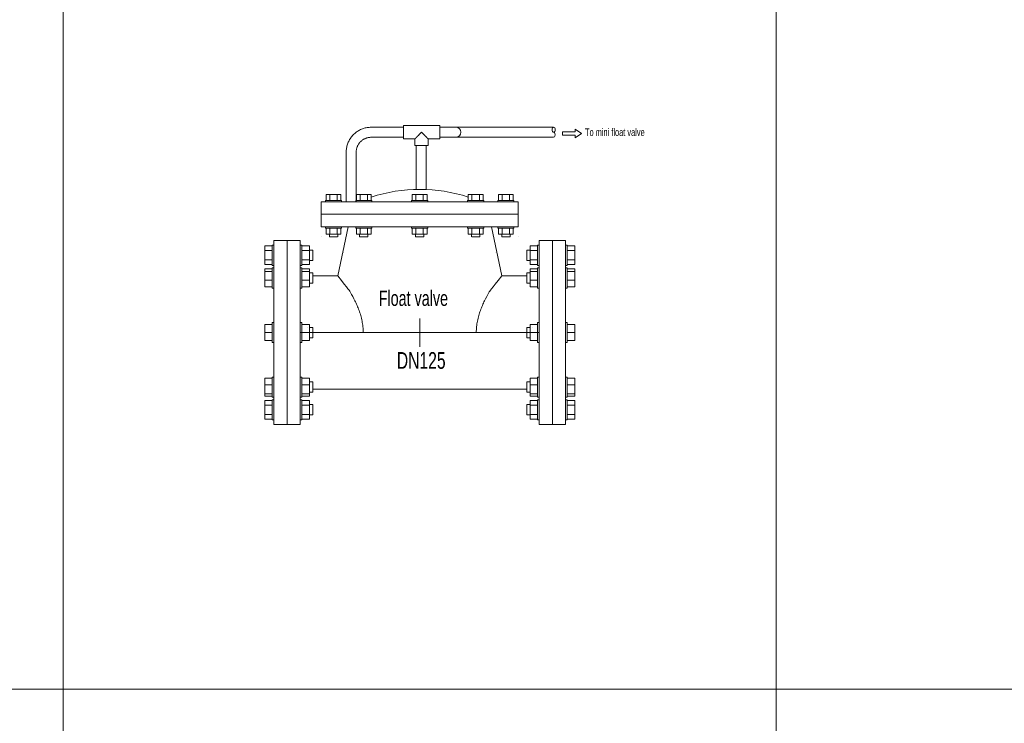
# Model space of a CAD drawing. Header units: millimetres. Extents: x 2339 to 23224, y 1509 to 18979.
# Tile 76 of 124: x 16132 to 17513, y 6161 to 7148. Entities that reach past the tile are written whole.
import ezdxf

# ---------------------------------------------------------------- set-up
doc = ezdxf.new("R2010")
doc.units = ezdxf.units.MM
doc.set_wipeout_variables(frame=1)
doc.layers.get('0').update_dxf_attribs({"lineweight": 0})
doc.styles.add('DISOCP', font='disocp.shx', dxfattribs={"width": 0.6})

# ---------------------------------------------------------------- blocks, each defined once
blk = doc.blocks.new('*U293')
at = {"style": 'DISOCP', "width": 0.7}
blk.add_text('To mini float valve', height=7.2917, dxfattribs=at).set_placement((157.26, 186.99))
blk.add_wipeout([(-138.87, -87.5), (-138.87, -83.11), (-140.3, -83.11), (-140.3, -82.33), (-147.53, -82.33), (-147.53, 82.33), (-140.3, 82.33), (-140.3, 83.11), (-138.87, 83.11), (-138.87, 87.5), (-113.67, 87.5), (-113.67, 83.11), (-112.17, 83.11), (-112.17, 82.33), (-105.01, 82.33), (-105.01, 56.88), (-101.88, 56.88), (-101.88, 53.98), (-78.01, 53.98), (-68.26, 100.63), (-93.78, 100.63), (-93.78, 124.35), (-69.98, 124.35), (-69.71, 175.06), (-63.58, 187.73), (-50.43, 194.91), (-15.57, 195.3), (-15.57, 196.88), (19.24, 196.88), (19.24, 185.77), (8.06, 184.18), (8.06, 177.83), (6.06, 177.83), (6.06, 136.08), (46.19, 128.87), (46.19, 131.27), (60.31, 131.27), (60.31, 125.54), (89.68, 125.54), (93.78, 124.35), (93.78, 100.63), (68.26, 100.63), (78.01, 53.98), (101.88, 53.98), (101.88, 78.24), (105.01, 78.41), (105.01, 82.33), (112.17, 82.33), (113.67, 87.5), (138.87, 87.5), (138.87, 83.11), (140.3, 83.11), (140.3, 82.33), (147.53, 82.33), (147.53, -82.33), (140.3, -82.33), (140.3, -83.11), (138.87, -83.11), (138.87, -87.5), (113.67, -87.5), (113.67, -83.11), (112.17, -83.11), (112.17, -82.33), (105.01, -82.33), (105.01, -56.88), (101.88, -56.71), (101.88, -53.97), (-105.01, -53.97), (-105.01, -82.33), (-112.17, -82.33), (-112.17, -83.11), (-113.67, -83.11), (-113.67, -87.5)])
for p, q in [((19.24, 196.88), (-15.57, 196.88)), ((-15.57, 190.53), (-15.57, 196.88)), ((19.24, 196.88), (19.24, 190.53)), ((-15.57, 195.3), (-46.17, 195.3)), ((-15.57, 184.18), (-15.57, 190.53)), ((34.37, 195.3), (19.24, 195.3)), ((19.24, 190.53), (19.24, 184.18)), ((25.05, 195.3), (127.43, 195.3)), ((-46.17, 185.77), (-15.57, 185.77)), ((-15.57, 184.18), (-4.64, 184.18)), ((-4.64, 184.18), (-4.64, 177.83)), ((8.06, 184.18), (19.24, 184.18)), ((8.06, 177.83), (8.06, 184.18)), ((34.37, 185.77), (19.24, 185.77)), ((127.43, 185.77), (25.05, 185.77)), ((-69.98, 171.48), (-69.98, 124.35)), ((-60.46, 124.35), (-60.46, 171.48)), ((8.06, 177.83), (-4.64, 177.83)), ((-3.47, 177.83), (-3.47, 136.16)), ((6.06, 136.08), (6.06, 177.83)), ((-85.52, 131.27), (-89.05, 131.27)), ((-89.05, 131.27), (-89.05, 125.54)), ((-78.46, 131.27), (-85.52, 131.27)), ((-85.52, 125.54), (-85.52, 131.27)), ((-74.93, 131.27), (-78.46, 131.27)), ((-78.46, 131.27), (-78.46, 125.54)), ((-74.93, 131.27), (-74.93, 125.54)), ((-56.78, 131.27), (-60.31, 131.27)), ((-60.31, 131.27), (-60.31, 125.54)), ((-49.72, 131.27), (-56.78, 131.27)), ((-56.78, 125.54), (-56.78, 131.27)), ((-46.19, 131.27), (-49.72, 131.27)), ((-49.72, 131.27), (-49.72, 125.54)), ((-46.19, 131.27), (-46.19, 125.54)), ((-7.19, 131.27), (-3.66, 131.27)), ((-7.19, 131.27), (-7.19, 125.54)), ((-3.66, 131.27), (3.4, 131.27)), ((-3.66, 131.27), (-3.66, 125.54)), ((3.4, 131.27), (6.93, 131.27)), ((3.4, 125.54), (3.4, 131.27)), ((6.93, 131.27), (6.93, 125.54)), ((46.19, 131.27), (49.72, 131.27)), ((46.19, 131.27), (46.19, 125.54)), ((49.72, 131.27), (56.78, 131.27)), ((49.72, 131.27), (49.72, 125.54)), ((56.78, 131.27), (60.31, 131.27)), ((56.78, 125.54), (56.78, 131.27)), ((60.31, 131.27), (60.31, 125.54)), ((74.93, 131.27), (78.46, 131.27)), ((74.93, 131.27), (74.93, 125.54)), ((78.46, 131.27), (85.52, 131.27)), ((78.46, 131.27), (78.46, 125.54)), ((85.52, 131.27), (89.05, 131.27)), ((85.52, 125.54), (85.52, 131.27)), ((89.05, 131.27), (89.05, 125.54)), ((93.78, 124.35), (-93.78, 124.35)), ((-93.78, 100.63), (-93.78, 124.35)), ((-89.68, 124.35), (-89.68, 125.54)), ((-81.99, 125.54), (-89.68, 125.54)), ((-74.3, 125.54), (-81.99, 125.54)), ((-74.3, 125.54), (-74.3, 124.35)), ((-60.94, 124.35), (-60.94, 125.54)), ((-53.25, 125.54), (-60.94, 125.54)), ((-45.57, 125.54), (-53.25, 125.54)), ((-45.57, 125.54), (-45.57, 124.35)), ((-7.82, 125.54), (-7.82, 124.35)), ((-7.82, 125.54), (-0.13, 125.54)), ((-0.13, 125.54), (7.56, 125.54)), ((7.56, 124.35), (7.56, 125.54)), ((45.57, 125.54), (45.57, 124.35)), ((45.57, 125.54), (53.25, 125.54)), ((53.25, 125.54), (60.94, 125.54)), ((60.94, 124.35), (60.94, 125.54)), ((74.3, 125.54), (74.3, 124.35)), ((74.3, 125.54), (81.99, 125.54)), ((81.99, 125.54), (89.68, 125.54)), ((89.68, 124.35), (89.68, 125.54)), ((93.78, 100.63), (93.78, 124.35)), ((93.78, 112.49), (-93.78, 112.49)), ((93.78, 100.63), (-93.78, 100.63)), ((-89.68, 100.63), (-89.68, 99.44)), ((-81.99, 99.44), (-89.68, 99.44)), ((-89.05, 93.71), (-89.05, 99.44)), ((-85.52, 93.71), (-89.05, 93.71)), ((-85.92, 93.71), (-85.92, 91.2)), ((-85.52, 99.44), (-85.52, 93.71)), ((-78.46, 93.71), (-85.52, 93.71)), ((-74.3, 99.44), (-81.99, 99.44)), ((-78.46, 93.71), (-78.46, 99.44)), ((-74.93, 93.71), (-78.46, 93.71)), ((-78.06, 91.2), (-78.06, 93.71)), ((-68.26, 100.63), (-78.01, 53.98)), ((-74.93, 93.71), (-74.93, 99.44)), ((-74.3, 99.44), (-74.3, 100.63)), ((-60.94, 100.63), (-60.94, 99.44)), ((-53.25, 99.44), (-60.94, 99.44)), ((-60.31, 93.71), (-60.31, 99.44)), ((-56.78, 93.71), (-60.31, 93.71)), ((-57.18, 93.71), (-57.18, 91.2)), ((-56.78, 99.44), (-56.78, 93.71)), ((-49.72, 93.71), (-56.78, 93.71)), ((-45.57, 99.44), (-53.25, 99.44)), ((-49.72, 93.71), (-49.72, 99.44)), ((-46.19, 93.71), (-49.72, 93.71)), ((-49.33, 91.2), (-49.33, 93.71)), ((-46.19, 93.71), (-46.19, 99.44)), ((-45.57, 99.44), (-45.57, 100.63)), ((-7.82, 99.44), (-7.82, 100.63)), ((-7.82, 99.44), (-0.13, 99.44)), ((-7.19, 93.71), (-7.19, 99.44)), ((-7.19, 93.71), (-3.66, 93.71)), ((-4.06, 91.2), (-4.06, 93.71)), ((-3.66, 93.71), (-3.66, 99.44)), ((-3.66, 93.71), (3.4, 93.71)), ((-0.13, 99.44), (7.56, 99.44)), ((3.4, 99.44), (3.4, 93.71)), ((3.4, 93.71), (6.93, 93.71)), ((3.8, 93.71), (3.8, 91.2)), ((6.93, 93.71), (6.93, 99.44)), ((7.56, 100.63), (7.56, 99.44)), ((45.57, 99.44), (45.57, 100.63)), ((45.57, 99.44), (53.25, 99.44)), ((46.19, 93.71), (46.19, 99.44)), ((46.19, 93.71), (49.72, 93.71)), ((49.33, 91.2), (49.33, 93.71)), ((49.72, 93.71), (49.72, 99.44)), ((49.72, 93.71), (56.78, 93.71)), ((53.25, 99.44), (60.94, 99.44)), ((56.78, 99.44), (56.78, 93.71)), ((56.78, 93.71), (60.31, 93.71)), ((57.18, 93.71), (57.18, 91.2)), ((60.31, 93.71), (60.31, 99.44)), ((60.94, 100.63), (60.94, 99.44)), ((68.26, 100.63), (78.01, 53.98)), ((74.3, 99.44), (74.3, 100.63)), ((74.3, 99.44), (81.99, 99.44)), ((74.93, 93.71), (74.93, 99.44)), ((74.93, 93.71), (78.46, 93.71)), ((78.06, 91.2), (78.06, 93.71)), ((78.46, 93.71), (78.46, 99.44)), ((78.46, 93.71), (85.52, 93.71)), ((81.99, 99.44), (89.68, 99.44)), ((85.52, 99.44), (85.52, 93.71)), ((85.52, 93.71), (89.05, 93.71)), ((85.92, 93.71), (85.92, 91.2)), ((89.05, 93.71), (89.05, 99.44)), ((89.68, 100.63), (89.68, 99.44)), ((-126.27, 87.5), (-138.87, 87.5)), ((-138.87, -87.5), (-138.87, 87.5)), ((-126.27, 87.5), (-126.27, -87.5)), ((-113.67, 87.5), (-126.27, 87.5)), ((-126.27, -87.5), (-126.27, 87.5)), ((-113.67, 87.5), (-113.67, -87.5)), ((-81.99, 91.2), (-85.92, 91.2)), ((-78.2, 91.2), (-81.99, 91.2)), ((-53.25, 91.2), (-57.18, 91.2)), ((-49.46, 91.2), (-53.25, 91.2)), ((-3.92, 91.2), (-0.13, 91.2)), ((-0.13, 91.2), (3.8, 91.2)), ((49.46, 91.2), (53.25, 91.2)), ((53.25, 91.2), (57.18, 91.2)), ((78.2, 91.2), (81.99, 91.2)), ((81.99, 91.2), (85.92, 91.2)), ((113.67, 87.5), (126.27, 87.5)), ((113.67, 87.5), (113.67, -87.5)), ((126.27, 87.5), (138.87, 87.5)), ((126.27, 87.5), (126.27, -87.5)), ((126.27, -87.5), (126.27, 87.5)), ((138.87, -87.5), (138.87, 87.5)), ((-147.53, 77.91), (-147.53, 82.33)), ((-140.3, 82.33), (-147.53, 82.33)), ((-147.53, 69.09), (-147.53, 77.91)), ((-140.3, 77.91), (-147.53, 77.91)), ((-138.87, 83.11), (-140.3, 83.11)), ((-140.3, 73.5), (-140.3, 83.11)), ((-112.17, 83.11), (-113.67, 83.11)), ((-112.17, 83.11), (-112.17, 73.5)), ((-105.01, 82.33), (-112.17, 82.33)), ((-105.01, 77.91), (-112.17, 77.91)), ((-105.01, 82.33), (-105.01, 77.91)), ((-101.88, 78.41), (-105.01, 78.41)), ((-105.01, 77.91), (-105.01, 69.09)), ((-101.88, 78.24), (-101.88, 73.5)), ((101.88, 78.41), (105.01, 78.41)), ((101.88, 78.24), (101.88, 73.5)), ((105.01, 82.33), (105.01, 77.91)), ((105.01, 82.33), (112.17, 82.33)), ((105.01, 77.91), (105.01, 69.09)), ((105.01, 77.91), (112.17, 77.91)), ((112.17, 83.11), (113.67, 83.11)), ((112.17, 83.11), (112.17, 73.5)), ((138.87, 83.11), (140.3, 83.11)), ((140.3, 73.5), (140.3, 83.11)), ((140.3, 82.33), (147.53, 82.33)), ((140.3, 77.91), (147.53, 77.91)), ((147.53, 77.91), (147.53, 82.33)), ((147.53, 69.09), (147.53, 77.91)), ((-147.53, 64.67), (-147.53, 69.09)), ((-147.53, 69.09), (-140.3, 69.09)), ((-140.3, 63.89), (-140.3, 73.5)), ((-112.17, 73.5), (-112.17, 63.89)), ((-112.17, 69.09), (-105.01, 69.09)), ((-105.01, 69.09), (-105.01, 64.67)), ((-105.01, 68.59), (-101.88, 68.59)), ((-101.88, 73.5), (-101.88, 68.59)), ((101.88, 73.5), (101.88, 68.59)), ((105.01, 68.59), (101.88, 68.59)), ((105.01, 69.09), (105.01, 64.67)), ((112.17, 69.09), (105.01, 69.09)), ((112.17, 73.5), (112.17, 63.89)), ((140.3, 63.89), (140.3, 73.5)), ((147.53, 69.09), (140.3, 69.09)), ((147.53, 64.67), (147.53, 69.09)), ((-140.3, 64.67), (-147.53, 64.67)), ((-147.53, 58.21), (-147.53, 60.5)), ((-140.3, 60.5), (-147.53, 60.5)), ((-147.53, 49.69), (-147.53, 58.21)), ((-140.3, 58.21), (-147.53, 58.21)), ((-140.3, 63.89), (-138.87, 63.89)), ((-138.87, 61.58), (-140.3, 61.58)), ((-140.3, 45.18), (-140.3, 61.58)), ((-138.87, 61.58), (-140.3, 61.58)), ((-140.3, 61.25), (-140.3, 61.25)), ((-113.67, 63.89), (-112.17, 63.89)), ((-112.17, 61.58), (-113.67, 61.58)), ((-112.17, 61.58), (-113.67, 61.58)), ((-105.01, 64.67), (-112.17, 64.67)), ((-112.17, 61.58), (-112.17, 45.18)), ((-112.17, 61.25), (-112.17, 61.25)), ((-105.01, 60.5), (-112.17, 60.5)), ((-105.01, 58.21), (-112.17, 58.21)), ((-105.01, 60.5), (-105.01, 58.21)), ((-105.01, 58.21), (-105.01, 49.69)), ((-101.88, 56.88), (-105.01, 56.88)), ((-101.88, 56.88), (-105.01, 56.88)), ((-101.88, 56.88), (-101.88, 48.5)), ((-101.88, 56.71), (-101.88, 56.71)), ((101.88, 56.88), (105.01, 56.88)), ((101.88, 56.88), (101.88, 48.5)), ((101.88, 56.88), (105.01, 56.88)), ((101.88, 56.71), (101.88, 56.71)), ((105.01, 64.67), (112.17, 64.67)), ((105.01, 60.5), (105.01, 58.21)), ((105.01, 60.5), (112.17, 60.5)), ((105.01, 58.21), (105.01, 49.69)), ((105.01, 58.21), (112.17, 58.21)), ((113.67, 63.89), (112.17, 63.89)), ((112.17, 61.58), (113.67, 61.58)), ((112.17, 61.58), (112.17, 45.18)), ((112.17, 61.58), (113.67, 61.58)), ((112.17, 61.25), (112.17, 61.25)), ((140.3, 63.89), (138.87, 63.89)), ((138.87, 61.58), (140.3, 61.58)), ((138.87, 61.58), (140.3, 61.58)), ((140.3, 64.67), (147.53, 64.67)), ((140.3, 45.18), (140.3, 61.58)), ((140.3, 61.25), (140.3, 61.25)), ((140.3, 60.5), (147.53, 60.5)), ((140.3, 58.21), (147.53, 58.21)), ((147.53, 58.21), (147.53, 60.5)), ((147.53, 49.69), (147.53, 58.21)), ((-147.53, 43.45), (-147.53, 49.69)), ((-140.3, 49.69), (-147.53, 49.69)), ((-105.01, 49.69), (-112.17, 49.69)), ((-105.01, 49.69), (-105.01, 43.45)), ((-105.01, 47.06), (-101.88, 47.06)), ((-101.88, 53.98), (-78.01, 53.98)), ((-101.88, 48.5), (-101.88, 47.06)), ((-101.88, 47.23), (-101.88, 47.23)), ((101.88, 53.98), (78.01, 53.98)), ((101.88, 48.5), (101.88, 47.06)), ((101.88, 47.23), (101.88, 47.23)), ((105.01, 47.06), (101.88, 47.06)), ((105.01, 49.69), (105.01, 43.45)), ((105.01, 49.69), (112.17, 49.69)), ((113.67, -53.97), (113.67, 53.98)), ((140.3, 49.69), (147.53, 49.69)), ((147.53, 43.45), (147.53, 49.69)), ((-147.53, 43.45), (-140.3, 43.45)), ((-140.3, 42.36), (-140.3, 45.18)), ((-140.3, 42.36), (-138.87, 42.36)), ((-113.67, 42.36), (-112.17, 42.36)), ((-112.17, 45.18), (-112.17, 42.36)), ((-112.17, 43.45), (-105.01, 43.45)), ((112.17, 43.45), (105.01, 43.45)), ((112.17, 45.18), (112.17, 42.36)), ((113.67, 42.36), (112.17, 42.36)), ((140.3, 42.36), (138.87, 42.36)), ((140.3, 42.36), (140.3, 45.18)), ((147.53, 43.45), (140.3, 43.45)), ((-138.87, 9.61), (-140.3, 9.61)), ((-140.3, 9.61), (-140.3, 9.28)), ((-140.3, -9.61), (-140.3, 9.61)), ((-112.17, 9.61), (-113.67, 9.61)), ((-112.17, 9.61), (-112.17, -9.61)), ((-112.17, 9.28), (-112.17, 9.61)), ((0, 13.48), (0, -13.48)), ((112.17, 9.61), (113.67, 9.61)), ((112.17, 9.61), (112.17, -9.61)), ((112.17, 9.28), (112.17, 9.61)), ((138.87, 9.61), (140.3, 9.61)), ((140.3, 9.61), (140.3, 9.28)), ((140.3, -9.61), (140.3, 9.61)), ((-147.53, 0), (-147.53, 7.64)), ((-140.3, 7.64), (-147.53, 7.64)), ((113.67, 0), (-113.67, 0)), ((-105.01, 7.64), (-112.17, 7.64)), ((-107.15, 4.74), (-107.15, 4.91)), ((-105.01, 7.64), (-105.01, 0)), ((-101.88, 4.91), (-105.01, 4.91)), ((-101.88, 4.91), (-101.88, -4.91)), ((101.88, 4.91), (105.01, 4.91)), ((101.88, 4.91), (101.88, -4.91)), ((105.01, 7.64), (105.01, 0)), ((105.01, 7.64), (112.17, 7.64)), ((107.15, 4.74), (107.15, 4.91)), ((140.3, 7.64), (147.53, 7.64)), ((147.53, 0), (147.53, 7.64)), ((-147.53, -7.64), (-147.53, 0)), ((-140.3, 0), (-147.53, 0)), ((-140.3, -7.64), (-147.53, -7.64)), ((-140.3, -9.28), (-140.3, -9.61)), ((-105.01, 0), (-112.17, 0)), ((-105.01, -7.64), (-112.17, -7.64)), ((-112.17, -9.61), (-112.17, -9.28)), ((-105.01, 0), (-105.01, -7.64)), ((-105.01, -4.91), (-101.88, -4.91)), ((-101.88, -4.91), (-101.88, -4.74)), ((101.88, -4.91), (101.88, -4.74)), ((105.01, -4.91), (101.88, -4.91)), ((105.01, 0), (105.01, -7.64)), ((105.01, 0), (112.17, 0)), ((105.01, -7.64), (112.17, -7.64)), ((112.17, -9.61), (112.17, -9.28)), ((140.3, 0), (147.53, 0)), ((140.3, -7.64), (147.53, -7.64)), ((140.3, -9.28), (140.3, -9.61)), ((147.53, -7.64), (147.53, 0)), ((-140.3, -9.61), (-138.87, -9.61)), ((-113.67, -9.61), (-112.17, -9.61)), ((113.67, -9.61), (112.17, -9.61)), ((140.3, -9.61), (138.87, -9.61)), ((-147.53, -49.69), (-147.53, -43.45)), ((-140.3, -43.45), (-147.53, -43.45)), ((-138.87, -42.36), (-140.3, -42.36)), ((-140.3, -45.18), (-140.3, -42.36)), ((-140.3, -61.58), (-140.3, -45.18)), ((-112.17, -42.36), (-113.67, -42.36)), ((-112.17, -42.36), (-112.17, -45.18)), ((-105.01, -43.45), (-112.17, -43.45)), ((-112.17, -45.18), (-112.17, -61.58)), ((-105.01, -43.45), (-105.01, -49.69)), ((105.01, -43.45), (105.01, -49.69)), ((105.01, -43.45), (112.17, -43.45)), ((112.17, -42.36), (113.67, -42.36)), ((112.17, -42.36), (112.17, -45.18)), ((112.17, -45.18), (112.17, -61.58)), ((138.87, -42.36), (140.3, -42.36)), ((140.3, -45.18), (140.3, -42.36)), ((140.3, -43.45), (147.53, -43.45)), ((140.3, -61.58), (140.3, -45.18)), ((147.53, -49.69), (147.53, -43.45)), ((-147.53, -58.21), (-147.53, -49.69)), ((-140.3, -49.69), (-147.53, -49.69)), ((-105.01, -49.69), (-112.17, -49.69)), ((-101.88, -47.06), (-105.01, -47.06)), ((-105.01, -49.69), (-105.01, -58.21)), ((-101.88, -47.06), (-101.88, -48.5)), ((-101.88, -47.23), (-101.88, -47.23)), ((-101.88, -48.5), (-101.88, -56.88)), ((-101.88, -53.98), (101.88, -53.97)), ((101.88, -47.06), (105.01, -47.06)), ((101.88, -47.06), (101.88, -48.5)), ((101.88, -47.23), (101.88, -47.23)), ((101.88, -48.5), (101.88, -56.88)), ((105.01, -49.69), (105.01, -58.21)), ((105.01, -49.69), (112.17, -49.69)), ((140.3, -49.69), (147.53, -49.69)), ((147.53, -58.21), (147.53, -49.69)), ((-147.53, -60.5), (-147.53, -58.21)), ((-140.3, -58.21), (-147.53, -58.21)), ((-140.3, -60.5), (-147.53, -60.5)), ((-147.53, -69.09), (-147.53, -64.67)), ((-140.3, -64.67), (-147.53, -64.67)), ((-140.3, -61.25), (-140.3, -61.25)), ((-140.3, -61.58), (-138.87, -61.58)), ((-140.3, -61.58), (-138.87, -61.58)), ((-138.87, -63.89), (-140.3, -63.89)), ((-140.3, -73.5), (-140.3, -63.89)), ((-113.67, -61.58), (-112.17, -61.58)), ((-113.67, -61.58), (-112.17, -61.58)), ((-112.17, -63.89), (-113.67, -63.89)), ((-105.01, -58.21), (-112.17, -58.21)), ((-105.01, -60.5), (-112.17, -60.5)), ((-112.17, -61.25), (-112.17, -61.25)), ((-112.17, -63.89), (-112.17, -73.5)), ((-105.01, -64.67), (-112.17, -64.67)), ((-105.01, -56.88), (-101.88, -56.88)), ((-105.01, -56.88), (-101.88, -56.88)), ((-105.01, -58.21), (-105.01, -60.5)), ((-105.01, -64.67), (-105.01, -69.09)), ((-101.88, -56.71), (-101.88, -56.71)), ((101.88, -56.71), (101.88, -56.71)), ((105.01, -56.88), (101.88, -56.88)), ((105.01, -56.88), (101.88, -56.88)), ((105.01, -58.21), (105.01, -60.5)), ((105.01, -58.21), (112.17, -58.21)), ((105.01, -60.5), (112.17, -60.5)), ((105.01, -64.67), (105.01, -69.09)), ((105.01, -64.67), (112.17, -64.67)), ((112.17, -61.25), (112.17, -61.25)), ((113.67, -61.58), (112.17, -61.58)), ((113.67, -61.58), (112.17, -61.58)), ((112.17, -63.89), (113.67, -63.89)), ((112.17, -63.89), (112.17, -73.5)), ((140.3, -61.58), (138.87, -61.58)), ((140.3, -61.58), (138.87, -61.58)), ((138.87, -63.89), (140.3, -63.89)), ((140.3, -58.21), (147.53, -58.21)), ((140.3, -60.5), (147.53, -60.5)), ((140.3, -61.25), (140.3, -61.25)), ((140.3, -73.5), (140.3, -63.89)), ((140.3, -64.67), (147.53, -64.67)), ((147.53, -60.5), (147.53, -58.21)), ((147.53, -69.09), (147.53, -64.67)), ((-147.53, -77.91), (-147.53, -69.09)), ((-140.3, -69.09), (-147.53, -69.09)), ((-140.3, -83.11), (-140.3, -73.5)), ((-105.01, -69.09), (-112.17, -69.09)), ((-112.17, -73.5), (-112.17, -83.11)), ((-101.88, -68.59), (-105.01, -68.59)), ((-105.01, -69.09), (-105.01, -77.91)), ((-101.88, -68.59), (-101.88, -73.5)), ((-101.88, -73.5), (-101.88, -78.41)), ((101.88, -68.59), (105.01, -68.59)), ((101.88, -68.59), (101.88, -73.5)), ((101.88, -73.5), (101.88, -78.41)), ((105.01, -69.09), (105.01, -77.91)), ((105.01, -69.09), (112.17, -69.09)), ((112.17, -73.5), (112.17, -83.11)), ((140.3, -69.09), (147.53, -69.09)), ((140.3, -83.11), (140.3, -73.5)), ((147.53, -77.91), (147.53, -69.09)), ((-147.53, -82.33), (-147.53, -77.91)), ((-140.3, -77.91), (-147.53, -77.91)), ((-140.3, -82.33), (-147.53, -82.33)), ((-140.3, -83.11), (-138.87, -83.11)), ((-113.67, -83.11), (-112.17, -83.11)), ((-105.01, -77.91), (-112.17, -77.91)), ((-105.01, -82.33), (-112.17, -82.33)), ((-105.01, -77.91), (-105.01, -82.33)), ((-105.01, -78.41), (-101.88, -78.41)), ((105.01, -78.41), (101.88, -78.41)), ((105.01, -77.91), (105.01, -82.33)), ((105.01, -77.91), (112.17, -77.91)), ((105.01, -82.33), (112.17, -82.33)), ((113.67, -83.11), (112.17, -83.11)), ((140.3, -83.11), (138.87, -83.11)), ((140.3, -77.91), (147.53, -77.91)), ((140.3, -82.33), (147.53, -82.33)), ((147.53, -82.33), (147.53, -77.91)), ((-138.87, -87.5), (-126.27, -87.5)), ((-126.27, -87.5), (-113.67, -87.5)), ((126.27, -87.5), (113.67, -87.5)), ((138.87, -87.5), (126.27, -87.5))]:
    blk.add_line(p, q)
at = {"flags": 128}
for points in [[(-46.17, 195.3), (-47.12, 195.28), (-48.07, 195.22), (-49.02, 195.13), (-49.96, 194.99), (-50.9, 194.82), (-51.83, 194.61), (-52.75, 194.37), (-53.66, 194.09), (-54.56, 193.77), (-55.44, 193.42), (-56.31, 193.03), (-57.17, 192.61), (-58, 192.15), (-58.82, 191.66), (-59.62, 191.14), (-60.39, 190.58), (-61.14, 190), (-61.87, 189.39), (-62.58, 188.74), (-63.25, 188.07), (-63.9, 187.38), (-64.52, 186.66), (-65.12, 185.91), (-65.68, 185.14), (-66.21, 184.35), (-66.71, 183.54), (-67.17, 182.71), (-67.6, 181.86), (-68, 180.99), (-68.36, 180.11), (-68.69, 179.22), (-68.98, 178.31), (-69.24, 177.39), (-69.46, 176.47), (-69.64, 175.53), (-69.78, 174.59), (-69.88, 173.64), (-69.95, 172.69), (-69.98, 171.74), (-69.98, 171.48)], [(-60.46, 171.48), (-60.45, 172.06), (-60.41, 172.63), (-60.35, 173.19), (-60.28, 173.76), (-60.17, 174.32), (-60.05, 174.88), (-59.9, 175.43), (-59.73, 175.98), (-59.54, 176.52), (-59.33, 177.05), (-59.1, 177.57), (-58.84, 178.08), (-58.57, 178.58), (-58.28, 179.07), (-57.96, 179.55), (-57.63, 180.02), (-57.28, 180.47), (-56.91, 180.9), (-56.53, 181.33), (-56.12, 181.73), (-55.71, 182.12), (-55.27, 182.5), (-54.83, 182.85), (-54.36, 183.19), (-53.89, 183.51), (-53.4, 183.81), (-52.9, 184.08), (-52.39, 184.34), (-51.88, 184.58), (-51.35, 184.8), (-50.81, 185), (-50.27, 185.17), (-49.72, 185.32), (-49.16, 185.46), (-48.6, 185.56), (-48.03, 185.65), (-47.47, 185.71), (-46.9, 185.75), (-46.32, 185.77), (-46.17, 185.77)]]:
    blk.add_lwpolyline(points, dxfattribs=at)
for points in [[(153.89, 189.41), (148.01, 193.63), (148.01, 191.09), (135.74, 191.09), (135.74, 189.39)], [(153.89, 189.31), (148.01, 185.09), (148.01, 187.63), (135.74, 187.63), (135.74, 189.32)]]:
    blk.add_lwpolyline(points)
for centre, radius, start, end in [((34.37, 190.53), 4.76, 270.00003, 90.00003), ((0, -12.9), 149.11, 71.9529, 108.0471)]:
    blk.add_arc(centre, radius, start, end)
blk.add_ellipse((127.43, 192.92), major_axis=(0, -2.38), ratio=0.622117)
for centre, major_axis, ratio, start_param, end_param in [((127.43, 188.15), (0, -2.38), 0.622117, 0, 3.141593), ((93.72, 18.64), (0, 102.39), 0.000001, 0.785356, 0.785416), ((0, 76.2), (102.39, 0), 0.000001, 0.785398, 0.785406)]:
    blk.add_ellipse(centre, major_axis=major_axis, ratio=ratio, start_param=start_param, end_param=end_param)
at = {"extrusion": (0, 0, -1)}
for centre, major_axis, start_param, end_param in [((-93.72, 18.64), (0, 102.39), 0.785356, 0.785416), ((0, 76.2), (-102.39, 0), 0.785398, 0.785406)]:
    blk.add_ellipse(centre, major_axis=major_axis, ratio=0.000001, start_param=start_param, end_param=end_param, dxfattribs=at)
for points, knots in [([(-4.64, 184.18), (-4.64, 184.18), (-4.6, 184.21), (-4.51, 184.31), (-4.42, 184.41), (-4.3, 184.53), (-4.15, 184.68), (-3.98, 184.85), (-3.79, 185.03), (-3.59, 185.24), (-3.37, 185.45), (-3.14, 185.68), (-2.9, 185.92), (-2.65, 186.18), (-2.31, 186.52), (-1.95, 186.88), (-1.58, 187.25), (-1.19, 187.63), (-0.52, 188.31), (0.49, 189.31), (1.3, 190.13), (1.71, 190.53)], [0, 0, 0, 0, 0.071429, 0.107143, 0.142857, 0.178571, 0.214286, 0.25, 0.285714, 0.321429, 0.357143, 0.392857, 0.428571, 0.464286, 0.5, 0.571429, 0.607143, 0.642857, 0.714286, 0.857143, 1, 1, 1, 1]), ([(1.71, 190.53), (2.12, 190.13), (2.93, 189.31), (3.93, 188.31), (4.61, 187.63), (4.99, 187.25), (5.27, 186.97), (5.54, 186.7), (5.81, 186.43), (6.07, 186.18), (6.32, 185.92), (6.56, 185.68), (6.79, 185.45), (7.01, 185.24), (7.21, 185.03), (7.39, 184.85), (7.56, 184.68), (7.71, 184.53), (7.83, 184.41), (7.93, 184.31), (8.02, 184.21), (8.05, 184.18), (8.06, 184.18)], [0, 0, 0, 0, 0.142857, 0.285714, 0.357143, 0.392857, 0.428571, 0.464286, 0.5, 0.535714, 0.571429, 0.607143, 0.642857, 0.678571, 0.714286, 0.75, 0.785714, 0.821429, 0.857143, 0.892857, 0.928571, 1, 1, 1, 1]), ([(-53.79, 0), (-53.81, 1.88), (-54.02, 5.58), (-54.67, 10.04), (-55.43, 13.52), (-56.13, 16.1), (-56.91, 18.62), (-57.75, 21.07), (-58.65, 23.43), (-59.94, 26.51), (-62.31, 31.64), (-65.32, 37.17), (-67.52, 40.83), (-78.01, 53.98)], [0, 0, 0, 0, 0.0625, 0.125, 0.15625, 0.1875, 0.21875, 0.25, 0.28125, 0.3125, 0.375, 0.5, 0.5751957, 0.5751957, 0.5751957, 0.5751957]), ([(53.79, 0), (53.81, 1.88), (54.02, 5.58), (54.67, 10.04), (55.43, 13.52), (56.13, 16.1), (56.91, 18.62), (57.75, 21.07), (58.65, 23.43), (59.94, 26.51), (62.31, 31.64), (65.32, 37.17), (67.52, 40.83), (78.01, 53.98)], [0, 0, 0, 0, 0.0625, 0.125, 0.15625, 0.1875, 0.21875, 0.25, 0.28125, 0.3125, 0.375, 0.5, 0.5751957, 0.5751957, 0.5751957, 0.5751957])]:
    blk.add_open_spline(points, degree=3, knots=knots)
at = {"style": 'DISOCP', "width": 0.7}
for s, height, p in [('Float valve', 14.5833, (-39.05, 25.33)), ('DN125', 15.921, (-21.78, -34.52))]:
    blk.add_text(s, height=height, dxfattribs=at).set_placement(p)

msp = doc.modelspace()

# ---------------------------------------------------------------- linework, layer by layer
for p, q in [((16193.1, 1508.9), (16193.1, 16868.4)), ((17193.1, 1508.9), (17193.1, 16868.4)), ((2339.1, 6208.9), (19193.1, 6208.9))]:
    msp.add_line(p, q)

# ---------------------------------------------------------------- block references
at = {"xscale": 1.473684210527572, "yscale": 1.473684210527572, "zscale": 1.473684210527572}
msp.add_blockref('*U293', (16693.1, 6708.9), dxfattribs=at)

doc.saveas('drawing.dxf')
